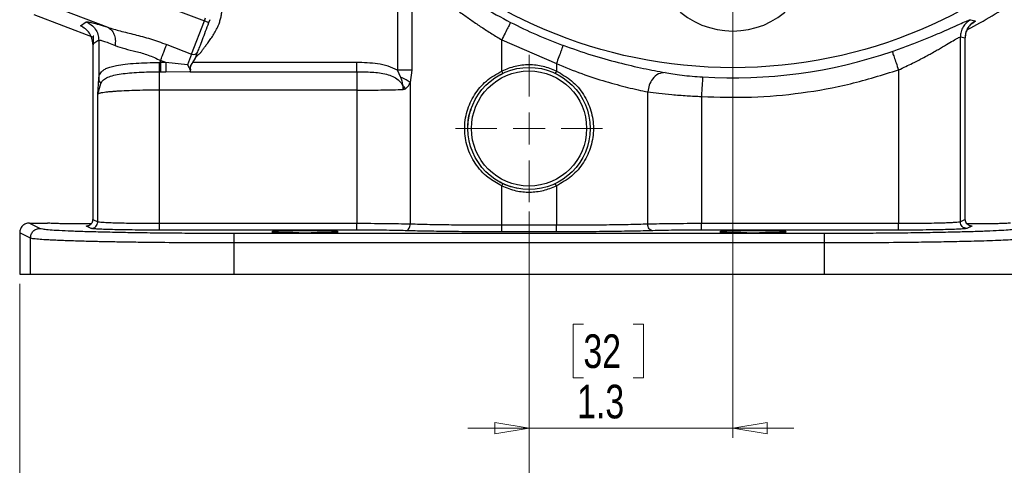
# Model space of a CAD drawing. Header units: inches. Extents: x 0.6 to 16.3, y 0.2 to 11.5.
# Tile 8 of 12: x 10.2 to 14.2, y 4.2 to 6. Entities that reach past the tile are written whole.
import ezdxf

# ---------------------------------------------------------------- set-up
doc = ezdxf.new("R2010")
doc.units = ezdxf.units.IN
doc.header["$MEASUREMENT"] = 0
doc.styles.add('SLDTEXTSTYLE0', font='TXT', dxfattribs={"width": 0.75})
doc.dimstyles.new('SLDDIMSTYLE0', dxfattribs={"dimtxt": 0.137795, "dimasz": 0.14, "dimexe": 0, "dimexo": 0.0625, "dimgap": 0.034449, "dimtad": 0, "dimdec": 1, "dimlfac": 1.5, "dimrnd": 1e-09, "dimzin": 12, "dimdsep": 46, "dimtxsty": 'SLDTEXTSTYLE0', "dimblk1": 'CLOSED', "dimblk2": 'CLOSED', "dimsah": 1, "dimcen": 0.09, "dimadec": 0, "dimazin": 3, "dimtfac": 1, "dimtdec": 1, "dimtofl": 0, "dimtmove": 0, "dimatfit": 3, "dimldrblk": 'CLOSED', "dimfxl": 0, "dimfrac": 2, "dimtolj": 1, "dimtzin": 12, "dimarcsym": 0})
doc.dimstyles.new('SLDDIMSTYLE1', dxfattribs={"dimtxt": 0.137795, "dimasz": 0.14, "dimexe": 0, "dimexo": 0.0625, "dimgap": 0.034449, "dimtad": 0, "dimtih": 1, "dimtoh": 1, "dimdec": 1, "dimlfac": 1.5, "dimrnd": 1e-09, "dimzin": 12, "dimdsep": 46, "dimtxsty": 'SLDTEXTSTYLE0', "dimblk1": 'CLOSED', "dimblk2": 'CLOSED', "dimsah": 1, "dimcen": 0.09, "dimadec": 0, "dimazin": 3, "dimtfac": 1, "dimtdec": 1, "dimtofl": 0, "dimtmove": 0, "dimatfit": 3, "dimldrblk": 'CLOSED', "dimfxl": 0, "dimfrac": 2, "dimtolj": 1, "dimtzin": 12, "dimarcsym": 0})
doc.dimstyles.new('SLDDIMSTYLE2', dxfattribs={"dimtxt": 0.137795, "dimasz": 0.14, "dimexe": 0, "dimexo": 0.0625, "dimgap": 0.034449, "dimtad": 1, "dimdec": 1, "dimlfac": 1.5, "dimrnd": 1e-09, "dimzin": 12, "dimdsep": 46, "dimtxsty": 'SLDTEXTSTYLE0', "dimblk1": 'CLOSED', "dimblk2": 'CLOSED', "dimsah": 1, "dimcen": 0.09, "dimadec": 0, "dimazin": 3, "dimtfac": 1, "dimtmove": 0, "dimatfit": 0, "dimldrblk": 'CLOSED', "dimfxl": 0, "dimfrac": 2, "dimtolj": 1, "dimtzin": 12, "dimarcsym": 0})
doc.dimstyles.new('SLDDIMSTYLE3', dxfattribs={"dimtxt": 0.137795, "dimasz": 0.14, "dimexe": 0, "dimexo": 0.0625, "dimgap": 0.034449, "dimtad": 0, "dimtih": 1, "dimtoh": 1, "dimdec": 1, "dimlfac": 1.5, "dimrnd": 1e-09, "dimzin": 12, "dimdsep": 46, "dimtxsty": 'SLDTEXTSTYLE0', "dimblk1": 'CLOSED', "dimblk2": 'CLOSED', "dimsah": 1, "dimcen": 0.09, "dimadec": 0, "dimazin": 3, "dimtfac": 1, "dimtofl": 0, "dimtmove": 0, "dimatfit": 3, "dimldrblk": 'CLOSED', "dimfxl": 0, "dimfrac": 2, "dimtolj": 1, "dimtzin": 12, "dimarcsym": 0})
doc.dimstyles.new('SLDDIMSTYLE4', dxfattribs={"dimtxt": 0.137795, "dimasz": 0.14, "dimexe": 0, "dimexo": 0.0625, "dimgap": 0.034449, "dimtad": 0, "dimdec": 1, "dimlfac": 1.5, "dimrnd": 1e-09, "dimzin": 12, "dimdsep": 46, "dimtxsty": 'SLDTEXTSTYLE0', "dimblk1": 'CLOSED', "dimblk2": 'CLOSED', "dimsah": 1, "dimcen": 0.09, "dimadec": 0, "dimazin": 3, "dimtfac": 1, "dimtofl": 0, "dimtmove": 0, "dimatfit": 3, "dimldrblk": 'CLOSED', "dimfxl": 0, "dimfrac": 2, "dimtolj": 1, "dimtzin": 12, "dimarcsym": 0})

# ---------------------------------------------------------------- blocks, each defined once
blk = doc.blocks.new('_Closed')
at = {"color": 0, "linetype": 'ByBlock', "lineweight": -2}
for p, q in [((-1, 0.166667), (0, 0)), ((-1, 0.166667), (-1, -0.166667)), ((0, 0), (-1, -0.166667)), ((0, 0), (-1, 0))]:
    blk.add_line(p, q, dxfattribs=at)
blk = doc.blocks.new('_D')
at = {"color": 7, "linetype": 'Continuous', "lineweight": 0}
for p, q in [((15.1908, 6.8228), (15.1908, 3.3316)), ((12.3041, 5.2413), (12.3041, 3.3316)), ((13.3843, 3.5695), (13.3423, 3.5695)), ((13.3423, 3.5695), (13.3423, 3.3507)), ((13.6898, 3.5695), (13.7317, 3.5695)), ((13.7317, 3.5695), (13.7317, 3.3507)), ((12.3041, 3.371), (13.2215, 3.371)), ((13.3423, 3.3507), (13.3843, 3.3507)), ((13.7317, 3.3507), (13.6898, 3.3507)), ((15.1908, 3.371), (13.8526, 3.371))]:
    blk.add_line(p, q, dxfattribs=at)
at = {"color": 7, "linetype": 'Continuous', "lineweight": 18, "xscale": 0.14, "yscale": 0.14, "rotation": 180.0000000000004}
blk.add_blockref('_Closed', (12.3041, 3.371), dxfattribs=at)
at = {"color": 7, "linetype": 'Continuous', "lineweight": 18, "xscale": 0.14, "yscale": 0.14}
blk.add_blockref('_Closed', (15.1908, 3.371), dxfattribs=at)
at = {"color": 7, "linetype": 'Continuous', "lineweight": 18, "char_height": 0.1378, "attachment_point": 1, "style": 'SLDTEXTSTYLE0'}
for s, insert in [('110', (13.3843, 3.5283)), ('4.3', (13.4098, 3.3222))]:
    blk.add_mtext(s, dxfattribs=dict(at, insert=insert))
blk = doc.blocks.new('_D_1')
at = {"color": 7, "linetype": 'Continuous', "lineweight": 0}
for p, q in [((13.9416, 9.8549), (15.9177, 9.8549)), ((15.8784, 9.8549), (15.8784, 8.7966)), ((15.7257, 8.7686), (15.6837, 8.7686)), ((15.6837, 8.7686), (15.6837, 8.5498)), ((16.0311, 8.7686), (16.0731, 8.7686)), ((16.0731, 8.7686), (16.0731, 8.5498)), ((15.6837, 8.5498), (15.7257, 8.5498)), ((16.0731, 8.5498), (16.0311, 8.5498)), ((15.8784, 4.9851), (15.8784, 8.3437)), ((14.383, 4.9851), (15.9177, 4.9851))]:
    blk.add_line(p, q, dxfattribs=at)
at = {"color": 7, "linetype": 'Continuous', "lineweight": 18, "xscale": 0.14, "yscale": 0.14}
for p, rotation in [((15.8784, 9.8549), 90.0000000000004), ((15.8784, 4.9851), 270.0000000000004)]:
    blk.add_blockref('_Closed', p, dxfattribs=dict(at, rotation=rotation))
at = {"color": 7, "linetype": 'Continuous', "lineweight": 18, "char_height": 0.1378, "attachment_point": 1, "style": 'SLDTEXTSTYLE0'}
for s, insert in [('186', (15.7257, 8.7275)), ('7.3', (15.7511, 8.5213))]:
    blk.add_mtext(s, dxfattribs=dict(at, insert=insert))
blk = doc.blocks.new('_D_2')
at = {"color": 7, "linetype": 'Continuous', "lineweight": 0}
for p, q in [((13.1375, 7.2203), (13.1375, 4.3158)), ((12.3041, 5.2413), (12.3041, 4.3158)), ((12.5265, 4.7801), (12.4845, 4.7801)), ((12.4845, 4.7801), (12.4845, 4.5614)), ((12.7302, 4.7801), (12.7721, 4.7801)), ((12.7721, 4.7801), (12.7721, 4.5614)), ((12.4845, 4.5614), (12.5265, 4.5614)), ((12.7721, 4.5614), (12.7302, 4.5614)), ((12.3041, 4.3552), (12.0541, 4.3552)), ((13.1375, 4.3552), (12.3041, 4.3552)), ((13.1375, 4.3552), (13.3875, 4.3552))]:
    blk.add_line(p, q, dxfattribs=at)
at = {"color": 7, "linetype": 'Continuous', "lineweight": 18, "xscale": 0.14, "yscale": 0.14}
blk.add_blockref('_Closed', (12.3041, 4.3552, -0.2449), dxfattribs=at)
at = {"color": 7, "linetype": 'Continuous', "lineweight": 18, "xscale": 0.14, "yscale": 0.14, "rotation": 180.0000000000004}
blk.add_blockref('_Closed', (13.1375, 4.3552, -0.2449), dxfattribs=at)
at = {"color": 7, "linetype": 'Continuous', "lineweight": 18, "char_height": 0.1378, "attachment_point": 1, "style": 'SLDTEXTSTYLE0'}
for s, insert in [('32', (12.5265, 4.739)), ('1.3', (12.5011, 4.5328))]:
    blk.add_mtext(s, dxfattribs=dict(at, insert=insert))
blk = doc.blocks.new('_D_3')
at = {"color": 7, "linetype": 'Continuous', "lineweight": 0}
for p, q in [((13.7187, 7.8015), (15.6013, 7.8015)), ((15.5619, 7.8015), (15.5619, 7.1767)), ((15.4092, 7.1487), (15.3672, 7.1487)), ((15.3672, 7.1487), (15.3672, 6.93)), ((15.7146, 7.1487), (15.7566, 7.1487)), ((15.7566, 7.1487), (15.7566, 6.93)), ((15.3672, 6.93), (15.4092, 6.93)), ((15.7566, 6.93), (15.7146, 6.93)), ((15.5619, 4.9851), (15.5619, 6.7238)), ((14.383, 4.9851), (15.6013, 4.9851))]:
    blk.add_line(p, q, dxfattribs=at)
at = {"color": 7, "linetype": 'Continuous', "lineweight": 18, "xscale": 0.14, "yscale": 0.14}
for p, rotation in [((15.5619, 7.8015, -0.2449), 90.0000000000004), ((15.5619, 4.9851, -0.2449), 270.0000000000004)]:
    blk.add_blockref('_Closed', p, dxfattribs=dict(at, rotation=rotation))
at = {"color": 7, "linetype": 'Continuous', "lineweight": 18, "char_height": 0.1378, "attachment_point": 1, "style": 'SLDTEXTSTYLE0'}
for s, insert in [('107', (15.4092, 7.1076)), ('4.2', (15.4346, 6.9015))]:
    blk.add_mtext(s, dxfattribs=dict(at, insert=insert))
blk = doc.blocks.new('_D_4')
at = {"color": 7, "linetype": 'Continuous', "lineweight": 0}
for p, q in [((12.3041, 5.2413), (12.3041, 3.3316)), ((10.2208, 4.9458), (10.2208, 3.3316)), ((11.5056, 3.5695), (11.4636, 3.5695)), ((11.4636, 3.5695), (11.4636, 3.3507)), ((11.7092, 3.5695), (11.7512, 3.5695)), ((11.7512, 3.5695), (11.7512, 3.3507)), ((10.2208, 3.371), (11.3427, 3.371)), ((11.4636, 3.3507), (11.5056, 3.3507)), ((11.7512, 3.3507), (11.7092, 3.3507)), ((12.3041, 3.371), (11.872, 3.371))]:
    blk.add_line(p, q, dxfattribs=at)
at = {"color": 7, "linetype": 'Continuous', "lineweight": 18, "xscale": 0.14, "yscale": 0.14, "rotation": 180.0000000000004}
blk.add_blockref('_Closed', (10.2208, 3.371, -0.2449), dxfattribs=at)
at = {"color": 7, "linetype": 'Continuous', "lineweight": 18, "xscale": 0.14, "yscale": 0.14}
blk.add_blockref('_Closed', (12.3041, 3.371, -0.2449), dxfattribs=at)
at = {"color": 7, "linetype": 'Continuous', "lineweight": 18, "char_height": 0.1378, "attachment_point": 1, "style": 'SLDTEXTSTYLE0'}
for s, insert in [('79', (11.5056, 3.5283)), ('3.1', (11.4801, 3.3222))]:
    blk.add_mtext(s, dxfattribs=dict(at, insert=insert))
blk = doc.blocks.new('_D_5')
at = {"color": 7, "linetype": 'Continuous', "lineweight": 0}
for p, q in [((12.3041, 5.2413), (12.3041, 3.8434)), ((14.3875, 4.9458), (14.3875, 3.8434)), ((13.9029, 4.0812), (13.861, 4.0812)), ((13.861, 4.0812), (13.861, 3.8625)), ((14.1066, 4.0812), (14.1486, 4.0812)), ((14.1486, 4.0812), (14.1486, 3.8625)), ((12.3041, 3.8828), (13.7401, 3.8828)), ((14.3875, 3.8828), (14.2694, 3.8828)), ((13.861, 3.8625), (13.9029, 3.8625)), ((14.1486, 3.8625), (14.1066, 3.8625))]:
    blk.add_line(p, q, dxfattribs=at)
at = {"color": 7, "linetype": 'Continuous', "lineweight": 18, "xscale": 0.14, "yscale": 0.14, "rotation": 180.0000000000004}
blk.add_blockref('_Closed', (12.3041, 3.8828, -0.2449), dxfattribs=at)
at = {"color": 7, "linetype": 'Continuous', "lineweight": 18, "xscale": 0.14, "yscale": 0.14}
blk.add_blockref('_Closed', (14.3875, 3.8828, -0.2449), dxfattribs=at)
at = {"color": 7, "linetype": 'Continuous', "lineweight": 18, "char_height": 0.1378, "attachment_point": 1, "style": 'SLDTEXTSTYLE0'}
for s, insert in [('79', (13.9029, 4.0401)), ('3.1', (13.8775, 3.8339))]:
    blk.add_mtext(s, dxfattribs=dict(at, insert=insert))
blk = doc.blocks.new('SW_CENTERMARKSYMBOL_0')
at = {"color": 0, "linetype": 'Continuous', "lineweight": 18}
for p, q in [((0, 0.1312), (0, 0.3011)), ((0, 0), (0, 0.0656)), ((-0.1312, 0), (-0.3011, 0)), ((0, 0), (-0.0656, 0)), ((0, 0), (0, -0.0656)), ((0, 0), (0.0656, 0)), ((0.1312, 0), (0.3011, 0)), ((0, -0.1312), (0, -0.3011))]:
    blk.add_line(p, q, dxfattribs=at)

msp = doc.modelspace()

# ---------------------------------------------------------------- linework, layer by layer
at = {"color": 7, "linetype": 'Continuous', "lineweight": 25}
for p, q in [((10.3602, 6.2589), (10.9763, 6.0224)), ((11.7661, 6.2245), (11.7661, 5.8199)), ((11.8249, 6.2245), (11.8249, 5.8199)), ((10.3005, 6.1035), (10.5809, 5.9959)), ((10.2792, 6.048), (10.5212, 5.955)), ((10.4689, 6.0015), (10.4929, 6.018)), ((10.9241, 5.8864), (10.9763, 6.0224)), ((10.9763, 6.0224), (10.9811, 6.0349)), ((10.9763, 6.0224), (10.995, 6.0152)), ((10.995, 6.0152), (10.9998, 6.0277)), ((14.1098, 6.0267), (14.1291, 6.0223)), ((10.5198, 5.9272), (10.5198, 5.9271)), ((10.5198, 5.9271), (10.5198, 5.2091)), ((10.5441, 5.9434), (10.5201, 5.9269)), ((10.5201, 5.9269), (10.5201, 5.2092)), ((10.5441, 5.9434), (10.5441, 5.7856)), ((10.8222, 5.9256), (10.9241, 5.8864)), ((12.1924, 5.9449), (12.4159, 5.8472)), ((12.1924, 5.8169), (12.1924, 5.9449)), ((14.0683, 5.1993), (14.0683, 5.9566)), ((14.0683, 5.9566), (14.0881, 5.9525)), ((14.0881, 5.2092), (14.0881, 5.9525)), ((14.0885, 5.2091), (14.0885, 5.9526)), ((14.0885, 5.9526), (14.0885, 5.9526)), ((10.9241, 5.8864), (10.9074, 5.8428)), ((10.7971, 5.8519), (10.7921, 5.8519)), ((10.8191, 5.8519), (10.7971, 5.8603)), ((10.7971, 5.8519), (10.7971, 5.8603)), ((10.8191, 5.8519), (10.7971, 5.8519)), ((10.9074, 5.8428), (10.8191, 5.8519)), ((10.9289, 5.8522), (10.9393, 5.8701)), ((10.9294, 5.8519), (10.9399, 5.8698)), ((11.5991, 5.8519), (10.9294, 5.8519)), ((10.9393, 5.8701), (10.9396, 5.8709)), ((10.9399, 5.8698), (10.9402, 5.8706)), ((12.4159, 5.8472), (12.4159, 5.8169)), ((10.7929, 5.8142), (10.7971, 5.8142)), ((10.7971, 5.8142), (10.8191, 5.8142)), ((10.8191, 5.8142), (10.9183, 5.8155)), ((10.9183, 5.8142), (10.9194, 5.8171)), ((10.9183, 5.8155), (10.9184, 5.8157)), ((10.9183, 5.8155), (10.9183, 5.8142)), ((10.9183, 5.8142), (11.5991, 5.8142)), ((10.9184, 5.8157), (10.9187, 5.8164)), ((10.9187, 5.8164), (10.9188, 5.8167)), ((11.7795, 5.7909), (11.7661, 5.8199)), ((11.8249, 5.8199), (11.8184, 5.7705)), ((12.1871, 5.8015), (12.1967, 5.8079)), ((12.1967, 5.8079), (12.1924, 5.8169)), ((12.4159, 5.8169), (12.4116, 5.8079)), ((13.8153, 5.8217), (13.8153, 5.1923)), ((10.5399, 5.7222), (10.5441, 5.7856)), ((10.5399, 5.7222), (10.5524, 5.7666)), ((11.8184, 5.7705), (11.8184, 5.19)), ((10.5399, 5.1993), (10.5399, 5.7222)), ((11.5991, 5.7388), (10.7929, 5.7388)), ((10.7929, 5.1923), (10.7929, 5.7388)), ((11.5991, 5.7388), (11.5991, 5.1923)), ((12.7898, 5.19), (12.7898, 5.7313)), ((13.0092, 5.7128), (13.0092, 5.1923)), ((12.1967, 5.3557), (12.1863, 5.3623)), ((12.1924, 5.3467), (12.1967, 5.3557)), ((12.1924, 5.1853), (12.1924, 5.3467)), ((12.4159, 5.3467), (12.4116, 5.3557)), ((12.4159, 5.3467), (12.4159, 5.1853)), ((10.5201, 5.2092), (10.5399, 5.1993)), ((14.0881, 5.2092), (14.0683, 5.1993)), ((14.0885, 5.2091), (14.0885, 5.2091)), ((10.2647, 5.1329), (10.2208, 5.1548)), ((10.2208, 5.1548), (10.2208, 4.9851)), ((10.2608, 5.1948), (10.3046, 5.1729)), ((10.2608, 5.1948), (10.3351, 5.1948)), ((10.5133, 5.1726), (10.4935, 5.1825)), ((11.5991, 5.1923), (10.7929, 5.1923)), ((11.5991, 5.1657), (10.7929, 5.1657)), ((12.4159, 5.1853), (12.1924, 5.1853)), ((12.4159, 5.1587), (12.1924, 5.1587)), ((13.8153, 5.1923), (13.0092, 5.1923)), ((13.8153, 5.1657), (13.0092, 5.1657)), ((14.1148, 5.1825), (14.0949, 5.1726)), ((10.2647, 4.9851), (10.2647, 5.1329)), ((11.0968, 5.1532), (13.5114, 5.1532)), ((13.5114, 5.1132), (11.0968, 5.1132)), ((11.0968, 5.1132), (11.0968, 4.9851)), ((13.5114, 5.1132), (13.5114, 4.9851)), ((10.2208, 4.9851), (10.2647, 4.9851)), ((10.2647, 4.9851), (11.0968, 4.9851)), ((11.0968, 4.9851), (13.5114, 4.9851)), ((13.5114, 4.9851), (14.3436, 4.9851))]:
    msp.add_line(p, q, dxfattribs=at)
at = {"color": 7, "linetype": 'Continuous', "lineweight": 25, "flags": 128}
msp.add_lwpolyline([(12.2564, 5.3361), (12.2185, 5.3466), (12.1858, 5.3612)], dxfattribs=at)
at = {"color": 7, "linetype": 'Continuous', "lineweight": 25}
for centre, radius in [((13.1375, 7.8015), 1.9709), ((12.3041, 5.5818), 0.2501), ((12.3041, 5.5818), 0.2355)]:
    msp.add_circle(centre, radius, dxfattribs=at)
for centre, radius, start, end in [((13.1375, 7.8015), 2.0533, 297.884, 304.3161), ((13.1375, 6.3166), 0.3358, 225, 315), ((13.1375, 7.8015), 2.0034, 243.0222, 249.7354), ((10.932, 5.9036), 0.0189, 245.4037, 334.8829), ((13.1375, 7.8015), 2.0127, 266.4856, 288.9009)]:
    msp.add_arc(centre, radius, start, end, dxfattribs=at)
for points, knots in [([(11.8186, 6.2849), (11.8463, 6.2627), (11.9017, 6.2184), (12.0017, 6.1478), (12.1107, 6.0788), (12.1894, 6.037), (12.2286, 6.0162)], [0, 0, 0, 0, 0.2516436, 0.5022007, 0.7513992, 1, 1, 1, 1]), ([(11.8249, 6.2245), (11.832, 6.2178), (11.8471, 6.2036), (11.8728, 6.1801), (11.8999, 6.1562), (11.9303, 6.1302), (11.9599, 6.106), (11.9947, 6.0785), (12.0303, 6.0517), (12.0702, 6.0232), (12.1101, 5.9961), (12.1508, 5.9699), (12.1788, 5.9531), (12.1924, 5.9449)], [0, 0, 0, 0, 0.073711, 0.157002, 0.249888, 0.325188, 0.426739, 0.500834, 0.610301, 0.707256, 0.803653, 0.904631, 1, 1, 1, 1]), ([(10.9402, 5.8706), (10.942, 5.8736), (10.9446, 5.8781), (10.949, 5.8819), (10.9539, 5.8859), (10.9609, 5.891), (10.9663, 5.8996), (10.9711, 5.9062), (10.9752, 5.9118), (10.981, 5.9197), (10.9863, 5.9268), (10.9903, 5.9321), (10.9953, 5.9388), (11.0036, 5.9503), (11.0154, 5.968), (11.0261, 5.9871), (11.0344, 6.0054), (11.0402, 6.0227), (11.0444, 6.0392), (11.0476, 6.0559), (11.0499, 6.0728), (11.0511, 6.0842), (11.0518, 6.0918), (11.0527, 6.1007), (11.054, 6.1142), (11.0553, 6.1295), (11.0573, 6.1411), (11.056, 6.1496), (11.0547, 6.1561), (11.0539, 6.163), (11.055, 6.1683), (11.0558, 6.1718)], [0, 0, 0, 0, 0.031116, 0.04625, 0.051755, 0.087847, 0.122649, 0.141159, 0.161828, 0.184657, 0.229189, 0.241286, 0.244793, 0.303819, 0.368142, 0.436227, 0.499645, 0.548385, 0.600278, 0.651632, 0.701479, 0.752721, 0.754662, 0.770434, 0.832446, 0.876673, 0.907884, 0.937762, 0.952586, 0.967761, 1, 1, 1, 1]), ([(10.4929, 6.018), (10.4948, 6.0183), (10.4987, 6.0189), (10.5173, 6.0149), (10.5441, 6.0075), (10.5687, 5.9998), (10.5809, 5.9959)], [0, 0, 0, 0, 0.246357, 0.496982, 0.74919, 1, 1, 1, 1]), ([(10.9491, 5.8956), (10.9516, 5.9022), (10.9567, 5.9156), (10.9681, 5.9451), (10.9811, 5.979), (10.9904, 6.0033), (10.995, 6.0152)], [0, 0, 0, 0, 0.245536, 0.5, 0.754464, 1, 1, 1, 1]), ([(13.7894, 5.8974), (13.8093, 5.9043), (13.8491, 5.9183), (13.9064, 5.9404), (13.9598, 5.9624), (14.0077, 5.9831), (14.0486, 6.0015), (14.0805, 6.0159), (14.1028, 6.0255), (14.1075, 6.0263), (14.1098, 6.0267)], [0, 0, 0, 0, 0.122465, 0.245388, 0.368972, 0.49356, 0.619049, 0.745165, 0.872321, 1, 1, 1, 1]), ([(14.1098, 6.0267), (14.1038, 6.0228), (14.0919, 6.015), (14.0788, 5.9978), (14.07, 5.978), (14.0689, 5.9637), (14.0683, 5.9566)], [0, 0, 0, 0, 0.250002, 0.5, 0.749998, 1, 1, 1, 1]), ([(14.1291, 6.0223), (14.1232, 6.0184), (14.1114, 6.0105), (14.0984, 5.9934), (14.0898, 5.9737), (14.0887, 5.9595), (14.0881, 5.9525)], [0, 0, 0, 0, 0.250005, 0.500008, 0.750002, 1, 1, 1, 1]), ([(10.5235, 5.9602), (10.5229, 5.9601), (10.5207, 5.9594), (10.5206, 5.9532), (10.5217, 5.9414), (10.5212, 5.9294), (10.521, 5.9236)], [0, 0, 0, 0, 0.111275, 0.432822, 0.724915, 1, 1, 1, 1]), ([(10.5809, 5.9959), (10.5976, 5.9908), (10.632, 5.9805), (10.6919, 5.9665), (10.7564, 5.9492), (10.8, 5.9335), (10.8222, 5.9256)], [0, 0, 0, 0, 0.231639, 0.476918, 0.734744, 1, 1, 1, 1]), ([(10.5809, 5.9959), (10.5862, 5.9927), (10.5968, 5.9863), (10.6073, 5.9683), (10.613, 5.9461), (10.6117, 5.9295), (10.6111, 5.9213)], [0, 0, 0, 0, 0.250006, 0.499998, 0.750005, 1, 1, 1, 1]), ([(14.0885, 5.952), (14.089, 5.9589), (14.0897, 5.9694), (14.0943, 5.9824), (14.0984, 5.9908), (14.1016, 5.9959), (14.1028, 5.9976), (14.103, 5.9978)], [0, 0, 0, 0, 0.325485, 0.49782, 0.70033, 0.947674, 1, 1, 1, 1]), ([(14.0885, 5.952), (14.089, 5.9589), (14.0897, 5.9693), (14.094, 5.9816), (14.0961, 5.9859), (14.0971, 5.9879)], [0, 0, 0, 0, 0.498882, 0.763104, 1, 1, 1, 1]), ([(10.5441, 5.9434), (10.5456, 5.9437), (10.5486, 5.9443), (10.5627, 5.9403), (10.583, 5.933), (10.6016, 5.9252), (10.6111, 5.9213)], [0, 0, 0, 0, 0.2463996, 0.4948313, 0.7420557, 1, 1, 1, 1]), ([(10.6111, 5.9213), (10.6237, 5.9169), (10.649, 5.9081), (10.696, 5.8977), (10.7468, 5.8834), (10.7802, 5.8681), (10.7971, 5.8603)], [0, 0, 0, 0, 0.247971, 0.49533, 0.745303, 1, 1, 1, 1]), ([(12.4436, 5.9222), (12.4817, 5.9088), (12.5581, 5.8819), (12.6703, 5.8508), (12.7753, 5.8264), (12.8321, 5.8158), (12.8606, 5.8105)], [0, 0, 0, 0, 0.2476777, 0.4962478, 0.7468768, 1, 1, 1, 1]), ([(13.8153, 5.8217), (13.8255, 5.8264), (13.8449, 5.8352), (13.8757, 5.8503), (13.9044, 5.8649), (13.9296, 5.8784), (13.9505, 5.8898), (13.9691, 5.9003), (13.9933, 5.9143), (14.0198, 5.93), (14.0412, 5.9428), (14.054, 5.9501), (14.0639, 5.9555), (14.0666, 5.9562), (14.0683, 5.9566)], [0, 0, 0, 0, 0.081484, 0.155722, 0.252884, 0.32469, 0.379673, 0.4466, 0.50619, 0.631604, 0.755371, 0.818895, 0.880705, 1, 1, 1, 1]), ([(10.5441, 5.7856), (10.5446, 5.7893), (10.5456, 5.797), (10.5495, 5.8062), (10.5554, 5.8144), (10.5642, 5.8218), (10.5768, 5.8288), (10.5944, 5.835), (10.619, 5.8407), (10.6528, 5.8456), (10.6954, 5.8491), (10.7428, 5.8513), (10.7754, 5.8517), (10.7921, 5.8519)], [0, 0, 0, 0, 0.05804, 0.121656, 0.181764, 0.245538, 0.323978, 0.407603, 0.496572, 0.617574, 0.748497, 0.871284, 1, 1, 1, 1]), ([(10.7929, 5.8142), (10.7928, 5.8161), (10.7926, 5.8201), (10.7924, 5.8301), (10.7922, 5.841), (10.7922, 5.8483), (10.7921, 5.8519)], [0, 0, 0, 0, 0.27977, 0.559537, 0.779763, 1, 1, 1, 1]), ([(10.9074, 5.8428), (10.9089, 5.84), (10.9119, 5.8344), (10.9159, 5.8269), (10.919, 5.8204), (10.9188, 5.8177), (10.9187, 5.8164)], [0, 0, 0, 0, 0.25192, 0.503164, 0.752496, 1, 1, 1, 1]), ([(10.9188, 5.8167), (10.9192, 5.8189), (10.9199, 5.8232), (10.919, 5.831), (10.9202, 5.8379), (10.9231, 5.8446), (10.9266, 5.8492), (10.9289, 5.8522)], [0, 0, 0, 0, 0.246389, 0.495863, 0.620486, 0.746693, 1, 1, 1, 1]), ([(10.9194, 5.8171), (10.9198, 5.8192), (10.9205, 5.8234), (10.9195, 5.8311), (10.9205, 5.8379), (10.9235, 5.8445), (10.927, 5.8489), (10.9294, 5.8519)], [0, 0, 0, 0, 0.249182, 0.498671, 0.62375, 0.748944, 1, 1, 1, 1]), ([(10.9289, 5.8522), (10.9289, 5.8522), (10.929, 5.8522), (10.9291, 5.8521), (10.9292, 5.852), (10.9293, 5.8519), (10.9294, 5.8519)], [0, 0, 0, 0, 0.24564, 0.499998, 0.754425, 1, 1, 1, 1]), ([(10.9399, 5.8698), (10.9398, 5.8698), (10.9396, 5.8699), (10.9394, 5.87), (10.9393, 5.87), (10.9393, 5.8701), (10.9393, 5.8701)], [0, 0, 0, 0, 0.270472, 0.562412, 0.789476, 1, 1, 1, 1]), ([(10.9396, 5.8709), (10.9396, 5.8709), (10.9396, 5.8709), (10.9397, 5.8708), (10.9398, 5.8708), (10.9399, 5.8708), (10.94, 5.8707), (10.9401, 5.8707), (10.9402, 5.8706)], [0, 0, 0, 0, 0.2395082, 0.3683992, 0.5000047, 0.6316108, 0.7605025, 1, 1, 1, 1]), ([(11.7661, 5.8199), (11.7534, 5.8262), (11.7276, 5.839), (11.6708, 5.85), (11.6277, 5.8511), (11.5991, 5.8519)], [0, 0, 0, 0, 0.246952, 0.500568, 1, 1, 1, 1]), ([(12.4159, 5.8169), (12.3979, 5.8241), (12.3621, 5.8384), (12.3041, 5.844), (12.2462, 5.8384), (12.2103, 5.8241), (12.1924, 5.8169)], [0, 0, 0, 0, 0.250261, 0.5, 0.749739, 1, 1, 1, 1]), ([(12.4159, 5.8472), (12.4505, 5.8331), (12.5186, 5.8054), (12.6181, 5.7733), (12.7119, 5.7481), (12.7634, 5.737), (12.7898, 5.7313)], [0, 0, 0, 0, 0.255069, 0.501531, 0.743673, 1, 1, 1, 1]), ([(10.5524, 5.7666), (10.5556, 5.7717), (10.5621, 5.782), (10.5802, 5.7921), (10.6044, 5.7999), (10.6346, 5.8056), (10.6698, 5.8095), (10.7087, 5.8121), (10.7501, 5.8137), (10.7786, 5.814), (10.7929, 5.8142)], [0, 0, 0, 0, 0.122415, 0.247577, 0.37369, 0.499666, 0.625316, 0.750635, 0.875305, 1, 1, 1, 1]), ([(10.9188, 5.8167), (10.9188, 5.8168), (10.9189, 5.8169), (10.919, 5.817), (10.9192, 5.8171), (10.9194, 5.8171), (10.9194, 5.8171)], [0, 0, 0, 0, 0.244504, 0.499952, 0.75497, 1, 1, 1, 1]), ([(11.5991, 5.8142), (11.6202, 5.8139), (11.6612, 5.8134), (11.7111, 5.8076), (11.7469, 5.7959), (11.7693, 5.783), (11.783, 5.7673), (11.7889, 5.7528), (11.7895, 5.7452), (11.7897, 5.7414)], [0, 0, 0, 0, 0.283842, 0.551774, 0.675697, 0.791595, 0.898594, 0.949597, 1, 1, 1, 1]), ([(12.1924, 5.3467), (12.1732, 5.3573), (12.131, 5.3808), (12.0819, 5.4361), (12.0489, 5.5047), (12.0372, 5.579), (12.0473, 5.6536), (12.0783, 5.7215), (12.1268, 5.7796), (12.1705, 5.8044), (12.1924, 5.8169)], [0, 0, 0, 0, 0.110557, 0.244359, 0.370145, 0.495459, 0.620747, 0.74649, 0.872816, 1, 1, 1, 1]), ([(12.4159, 5.8169), (12.4376, 5.8046), (12.4809, 5.7799), (12.5292, 5.7227), (12.5603, 5.6556), (12.571, 5.5818), (12.5604, 5.508), (12.5291, 5.441), (12.4809, 5.3836), (12.4376, 5.359), (12.4159, 5.3467)], [0, 0, 0, 0, 0.126036, 0.251233, 0.375842, 0.500004, 0.624154, 0.748767, 0.873962, 1, 1, 1, 1]), ([(12.8606, 5.8105), (12.8513, 5.8098), (12.8326, 5.8085), (12.8094, 5.7873), (12.7944, 5.7602), (12.7913, 5.7409), (12.7898, 5.7313)], [0, 0, 0, 0, 0.27958, 0.559159, 0.779579, 1, 1, 1, 1]), ([(12.8606, 5.8105), (12.8708, 5.8087), (12.8912, 5.8053), (12.9292, 5.8001), (12.9705, 5.7957), (12.9996, 5.7936), (13.0141, 5.7926)], [0, 0, 0, 0, 0.252149, 0.502913, 0.752179, 1, 1, 1, 1]), ([(11.8184, 5.7705), (11.813, 5.7741), (11.802, 5.7815), (11.787, 5.7878), (11.7795, 5.7909)], [0, 0, 0, 0, 0.499995, 1, 1, 1, 1]), ([(11.7897, 5.7414), (11.7897, 5.7414), (11.7897, 5.7414), (11.7897, 5.7414), (11.7897, 5.7414), (11.7897, 5.7414), (11.7897, 5.7414), (11.7897, 5.7414), (11.7897, 5.7414), (11.7897, 5.7414), (11.7897, 5.7414), (11.7897, 5.7415), (11.7897, 5.7417), (11.7897, 5.7424), (11.7897, 5.7432), (11.7897, 5.7439), (11.7897, 5.7441), (11.7896, 5.7445), (11.7896, 5.7452), (11.7896, 5.7464), (11.7895, 5.7481), (11.7893, 5.7505), (11.789, 5.754), (11.7883, 5.759), (11.787, 5.7663), (11.7844, 5.7773), (11.7814, 5.7857), (11.7795, 5.7909)], [0, 0, 0, 0, 0.000387, 0.000578, 0.000598, 0.000604, 0.00061, 0.000616, 0.000623, 0.000645, 0.000834, 0.001712, 0.0032, 0.013797, 0.042063, 0.050351, 0.053046, 0.057814, 0.07301, 0.095051, 0.126704, 0.171959, 0.236771, 0.330288, 0.467535, 0.67471, 1, 1, 1, 1]), ([(11.7897, 5.7414), (11.7915, 5.7419), (11.7981, 5.7435), (11.8089, 5.7528), (11.8151, 5.7642), (11.8184, 5.7705)], [0, 0, 0, 0, 0.139884, 0.52827, 1, 1, 1, 1]), ([(10.7929, 5.7388), (10.7775, 5.7387), (10.7463, 5.7386), (10.7004, 5.7376), (10.6567, 5.7361), (10.6244, 5.7344), (10.6019, 5.7328), (10.5867, 5.7315), (10.5729, 5.73), (10.5589, 5.7281), (10.5453, 5.7255), (10.5419, 5.7234), (10.5399, 5.7222)], [0, 0, 0, 0, 0.120065, 0.243321, 0.369788, 0.49948, 0.559839, 0.623234, 0.689668, 0.759139, 0.864253, 1, 1, 1, 1]), ([(11.5991, 5.7388), (11.6158, 5.7388), (11.6496, 5.7389), (11.6993, 5.7394), (11.7474, 5.7402), (11.7755, 5.741), (11.7897, 5.7414)], [0, 0, 0, 0, 0.241763, 0.489012, 0.741755, 1, 1, 1, 1]), ([(11.7884, 5.7584), (11.7897, 5.7562), (11.7927, 5.7512), (11.7954, 5.7464), (11.7969, 5.7438)], [0, 0, 0, 0, 0.456451, 1, 1, 1, 1]), ([(12.7898, 5.7313), (12.8044, 5.7295), (12.8337, 5.7259), (12.8888, 5.7205), (12.9481, 5.7159), (12.9895, 5.7138), (13.0092, 5.7128)], [0, 0, 0, 0, 0.249495, 0.499617, 0.761972, 1, 1, 1, 1]), ([(12.054, 5.5806), (12.0544, 5.6044), (12.0548, 5.6323), (12.0663, 5.6569), (12.068, 5.6605)], [0, 0, 0, 0, 0.853606, 1, 1, 1, 1]), ([(12.1924, 5.3467), (12.2116, 5.3391), (12.2483, 5.3246), (12.3068, 5.3197), (12.3634, 5.3257), (12.3984, 5.3397), (12.4159, 5.3467)], [0, 0, 0, 0, 0.267136, 0.511398, 0.755624, 1, 1, 1, 1]), ([(10.5198, 5.2095), (10.5197, 5.2081), (10.5196, 5.2052), (10.5184, 5.2007), (10.5164, 5.1964), (10.5125, 5.1908), (10.5104, 5.1892), (10.5089, 5.188)], [0, 0, 0, 0, 0.113436, 0.227878, 0.354625, 0.518706, 1, 1, 1, 1]), ([(10.7929, 5.1923), (10.7775, 5.1923), (10.7463, 5.1924), (10.7004, 5.1928), (10.6567, 5.1934), (10.618, 5.1943), (10.5851, 5.1954), (10.5641, 5.1964), (10.5512, 5.1974), (10.5431, 5.1983), (10.541, 5.1989), (10.5399, 5.1993)], [0, 0, 0, 0, 0.120191, 0.243561, 0.370113, 0.499848, 0.623463, 0.75913, 0.825792, 0.906085, 1, 1, 1, 1]), ([(14.0683, 5.1993), (14.0664, 5.1988), (14.063, 5.1979), (14.0483, 5.1967), (14.0314, 5.1958), (14.0119, 5.195), (13.9859, 5.1942), (13.9516, 5.1934), (13.9079, 5.1928), (13.862, 5.1924), (13.8307, 5.1923), (13.8153, 5.1923)], [0, 0, 0, 0, 0.135628, 0.240666, 0.332542, 0.419044, 0.500173, 0.629903, 0.75645, 0.879814, 1, 1, 1, 1]), ([(14.1006, 5.1872), (14.1006, 5.1873), (14.1004, 5.1875), (14.0982, 5.1889), (14.096, 5.1908), (14.0946, 5.1923), (14.0932, 5.1941), (14.0919, 5.196), (14.0908, 5.1981), (14.0889, 5.2028), (14.0887, 5.2065), (14.0885, 5.2095)], [0, 0, 0, 0, 0.173437, 0.40557, 0.487967, 0.553664, 0.60808, 0.657168, 0.70611, 0.758063, 1, 1, 1, 1]), ([(10.2608, 5.1948), (10.2579, 5.1946), (10.2524, 5.1943), (10.2424, 5.1909), (10.2317, 5.1836), (10.2226, 5.1706), (10.2214, 5.1601), (10.2208, 5.1548)], [0, 0, 0, 0, 0.136276, 0.265344, 0.500864, 0.749267, 1, 1, 1, 1]), ([(10.3046, 5.1729), (10.3073, 5.1721), (10.3128, 5.1704), (10.3357, 5.168), (10.3703, 5.1655), (10.4178, 5.1631), (10.4779, 5.1609), (10.5492, 5.1589), (10.63, 5.1571), (10.7183, 5.1557), (10.8114, 5.1545), (10.9067, 5.1538), (11.002, 5.1533), (11.0655, 5.1532), (11.0968, 5.1532)], [0, 0, 0, 0, 0.078032, 0.158314, 0.24071, 0.326281, 0.412792, 0.500054, 0.587301, 0.6738, 0.759364, 0.841727, 0.921989, 1, 1, 1, 1]), ([(10.5131, 5.1915), (10.4991, 5.1914), (10.4685, 5.1911), (10.4274, 5.1914), (10.3959, 5.1918), (10.3741, 5.1923), (10.3566, 5.1928), (10.3397, 5.1937), (10.3369, 5.1943), (10.3351, 5.1948)], [0, 0, 0, 0, 0.168532, 0.367601, 0.47477, 0.58422, 0.693677, 0.800868, 1, 1, 1, 1]), ([(10.7929, 5.1657), (10.7763, 5.1657), (10.7422, 5.1657), (10.6916, 5.1661), (10.6428, 5.1667), (10.5989, 5.1676), (10.5625, 5.1687), (10.5358, 5.17), (10.5186, 5.1713), (10.515, 5.1722), (10.5133, 5.1726)], [0, 0, 0, 0, 0.117056, 0.240652, 0.36903, 0.499946, 0.630871, 0.759274, 0.882905, 1, 1, 1, 1]), ([(11.3875, 5.1623), (11.4045, 5.1623), (11.4308, 5.1622), (11.4624, 5.1618), (11.4841, 5.1613), (11.5017, 5.1607), (11.5181, 5.1599), (11.5264, 5.1588), (11.5181, 5.1577), (11.5017, 5.1568), (11.4841, 5.1563), (11.4624, 5.1558), (11.4308, 5.1554), (11.3875, 5.1551), (11.3441, 5.1554), (11.3125, 5.1558), (11.2908, 5.1563), (11.2732, 5.1568), (11.2568, 5.1577), (11.2485, 5.1588), (11.2568, 5.1599), (11.2732, 5.1607), (11.2908, 5.1613), (11.3125, 5.1618), (11.3441, 5.1622), (11.3704, 5.1623), (11.3875, 5.1623)], [0, 0, 0, 0, 0.059855, 0.092077, 0.124986, 0.157897, 0.190126, 0.25, 0.309874, 0.342103, 0.375014, 0.407923, 0.440145, 0.5, 0.559855, 0.592077, 0.624986, 0.657897, 0.690126, 0.75, 0.809874, 0.842103, 0.875014, 0.907923, 0.940145, 1, 1, 1, 1]), ([(11.8184, 5.19), (11.803, 5.1903), (11.7727, 5.191), (11.7171, 5.1918), (11.6587, 5.1922), (11.6187, 5.1923), (11.5991, 5.1923)], [0, 0, 0, 0, 0.2619814, 0.5159738, 0.7619793, 1, 1, 1, 1]), ([(11.7985, 5.1633), (11.7853, 5.1637), (11.7587, 5.1644), (11.7091, 5.1651), (11.6552, 5.1656), (11.6176, 5.1656), (11.5991, 5.1657)], [0, 0, 0, 0, 0.247212, 0.500026, 0.752825, 1, 1, 1, 1]), ([(11.7985, 5.1633), (11.8014, 5.1639), (11.8072, 5.165), (11.8137, 5.1721), (11.8176, 5.1808), (11.8182, 5.1869), (11.8184, 5.19)], [0, 0, 0, 0, 0.279634, 0.559249, 0.779637, 1, 1, 1, 1]), ([(12.1924, 5.1587), (12.1557, 5.1587), (12.0815, 5.1588), (11.975, 5.1598), (11.8771, 5.1613), (11.8245, 5.1626), (11.7985, 5.1633)], [0, 0, 0, 0, 0.247175, 0.499974, 0.752788, 1, 1, 1, 1]), ([(12.1924, 5.1853), (12.1574, 5.1854), (12.087, 5.1855), (11.9872, 5.1865), (11.8941, 5.1879), (11.8441, 5.1893), (11.8184, 5.19)], [0, 0, 0, 0, 0.2481, 0.499972, 0.743507, 1, 1, 1, 1]), ([(12.7898, 5.19), (12.7641, 5.1893), (12.7141, 5.1879), (12.6211, 5.1865), (12.5213, 5.1855), (12.4508, 5.1854), (12.4159, 5.1853)], [0, 0, 0, 0, 0.256504, 0.500028, 0.751904, 1, 1, 1, 1]), ([(12.8098, 5.1633), (12.7838, 5.1626), (12.7312, 5.1613), (12.6332, 5.1598), (12.5267, 5.1588), (12.4526, 5.1587), (12.4159, 5.1587)], [0, 0, 0, 0, 0.247212, 0.500026, 0.752825, 1, 1, 1, 1]), ([(13.0092, 5.1923), (12.9895, 5.1923), (12.9495, 5.1922), (12.8912, 5.1918), (12.8356, 5.191), (12.8052, 5.1903), (12.7898, 5.19)], [0, 0, 0, 0, 0.238021, 0.484026, 0.738019, 1, 1, 1, 1]), ([(12.8098, 5.1633), (12.8072, 5.1638), (12.802, 5.1647), (12.7955, 5.1709), (12.7908, 5.1796), (12.7901, 5.1865), (12.7898, 5.19)], [0, 0, 0, 0, 0.249989, 0.500002, 0.749986, 1, 1, 1, 1]), ([(13.0092, 5.1657), (12.9906, 5.1656), (12.953, 5.1656), (12.8991, 5.1651), (12.8495, 5.1644), (12.8229, 5.1637), (12.8098, 5.1633)], [0, 0, 0, 0, 0.247175, 0.499974, 0.752788, 1, 1, 1, 1]), ([(13.2208, 5.1623), (13.2379, 5.1623), (13.2641, 5.1622), (13.2957, 5.1618), (13.3174, 5.1613), (13.335, 5.1607), (13.3514, 5.1599), (13.3597, 5.1588), (13.3514, 5.1577), (13.335, 5.1568), (13.3174, 5.1563), (13.2957, 5.1558), (13.2641, 5.1554), (13.2208, 5.1551), (13.1775, 5.1554), (13.1459, 5.1558), (13.1242, 5.1563), (13.1066, 5.1568), (13.0902, 5.1577), (13.0818, 5.1588), (13.0902, 5.1599), (13.1066, 5.1607), (13.1242, 5.1613), (13.1459, 5.1618), (13.1775, 5.1622), (13.2037, 5.1623), (13.2208, 5.1623)], [0, 0, 0, 0, 0.059855, 0.092077, 0.124986, 0.157897, 0.190126, 0.25, 0.309874, 0.342103, 0.375014, 0.407923, 0.440145, 0.5, 0.559855, 0.592077, 0.624986, 0.657897, 0.690126, 0.75, 0.809874, 0.842103, 0.875014, 0.907923, 0.940145, 1, 1, 1, 1]), ([(13.5114, 5.1532), (13.5427, 5.1532), (13.6063, 5.1533), (13.7015, 5.1538), (13.7969, 5.1545), (13.8899, 5.1557), (13.9783, 5.1571), (14.0591, 5.1589), (14.1304, 5.1609), (14.1904, 5.1631), (14.238, 5.1655), (14.2725, 5.168), (14.2954, 5.1704), (14.3009, 5.1721), (14.3037, 5.1729)], [0, 0, 0, 0, 0.078006, 0.158263, 0.240636, 0.326189, 0.412689, 0.499946, 0.587198, 0.673709, 0.75929, 0.841676, 0.921963, 1, 1, 1, 1]), ([(14.0949, 5.1726), (14.0932, 5.1722), (14.0897, 5.1713), (14.0724, 5.17), (14.0457, 5.1687), (14.0093, 5.1676), (13.9654, 5.1667), (13.9166, 5.1661), (13.866, 5.1657), (13.8319, 5.1657), (13.8153, 5.1657)], [0, 0, 0, 0, 0.117095, 0.240726, 0.369129, 0.500054, 0.63097, 0.759348, 0.882944, 1, 1, 1, 1]), ([(14.2731, 5.1948), (14.2713, 5.1943), (14.2685, 5.1937), (14.2516, 5.1928), (14.2341, 5.1923), (14.2124, 5.1918), (14.1808, 5.1914), (14.1397, 5.1911), (14.1092, 5.1914), (14.0952, 5.1915)], [0, 0, 0, 0, 0.199132, 0.306323, 0.41578, 0.52523, 0.632399, 0.831468, 1, 1, 1, 1]), ([(11.0968, 5.1132), (11.0461, 5.1133), (10.9434, 5.1134), (10.8184, 5.1144), (10.722, 5.1154), (10.6517, 5.1164), (10.5848, 5.1176), (10.5323, 5.1187), (10.4921, 5.1197), (10.4624, 5.1205), (10.4338, 5.1214), (10.4064, 5.1224), (10.3805, 5.1234), (10.3565, 5.1244), (10.3298, 5.1258), (10.3017, 5.1277), (10.2752, 5.1301), (10.2683, 5.1319), (10.2647, 5.1329)], [0, 0, 0, 0, 0.120113, 0.243403, 0.306312, 0.370018, 0.434521, 0.499823, 0.533929, 0.569023, 0.605105, 0.642174, 0.680232, 0.719276, 0.759309, 0.825921, 0.906154, 1, 1, 1, 1]), ([(14.3436, 5.1329), (14.3421, 5.1324), (14.3392, 5.1314), (14.3298, 5.13), (14.318, 5.1287), (14.3042, 5.1276), (14.2892, 5.1265), (14.2672, 5.1252), (14.2352, 5.1236), (14.1896, 5.1219), (14.1397, 5.1203), (14.0781, 5.1187), (14.0024, 5.1172), (13.9107, 5.1157), (13.7985, 5.1144), (13.6649, 5.1134), (13.5621, 5.1133), (13.5114, 5.1132)], [0, 0, 0, 0, 0.048658, 0.093908, 0.135749, 0.174181, 0.209204, 0.240817, 0.310205, 0.376572, 0.439917, 0.50024, 0.587106, 0.672556, 0.756588, 0.879882, 1, 1, 1, 1])]:
    msp.add_open_spline(points, degree=3, knots=knots, dxfattribs=at)
for points in [[(10.5201, 5.9269), (10.5194, 5.9349), (10.518, 5.9509), (10.5069, 5.9727), (10.4906, 5.9908), (10.4761, 5.9979), (10.4689, 6.0015)], [(10.4929, 6.018), (10.5001, 6.0144), (10.5146, 6.0073), (10.5309, 5.9892), (10.542, 5.9674), (10.5434, 5.9514), (10.5441, 5.9434)], [(12.2286, 6.0162), (12.228, 6.0148), (12.2266, 6.0121), (12.2181, 5.9955), (12.2063, 5.9723), (12.197, 5.954), (12.1924, 5.9449)], [(10.7971, 5.8603), (10.7996, 5.8669), (10.8047, 5.8802), (10.8118, 5.8986), (10.8179, 5.9146), (10.8208, 5.9219), (10.8222, 5.9256)], [(12.4436, 5.9222), (12.4431, 5.9207), (12.442, 5.9179), (12.4356, 5.9005), (12.4265, 5.876), (12.4194, 5.8568), (12.4159, 5.8472)], [(10.9396, 5.8709), (10.9415, 5.8757), (10.9452, 5.8854), (10.9478, 5.8922), (10.9491, 5.8956)], [(13.7894, 5.8974), (13.7899, 5.8959), (13.7909, 5.8931), (13.7969, 5.8755), (13.8054, 5.8508), (13.812, 5.8314), (13.8153, 5.8217)], [(10.7971, 5.8519), (10.7971, 5.8478), (10.7971, 5.8396), (10.7971, 5.8285), (10.7971, 5.8193), (10.7971, 5.8159), (10.7971, 5.8142)], [(10.8191, 5.8519), (10.8191, 5.8478), (10.8191, 5.8396), (10.8191, 5.8285), (10.8191, 5.8193), (10.8191, 5.8159), (10.8191, 5.8142)], [(11.5991, 5.8142), (11.5991, 5.8159), (11.5991, 5.8193), (11.5991, 5.8285), (11.5991, 5.8396), (11.5991, 5.8478), (11.5991, 5.8519)], [(10.7929, 5.7388), (10.7929, 5.747), (10.7929, 5.7634), (10.7929, 5.7856), (10.7929, 5.8039), (10.7929, 5.8107), (10.7929, 5.8142)], [(11.5991, 5.8142), (11.5991, 5.8108), (11.5991, 5.8039), (11.5991, 5.7856), (11.5991, 5.7634), (11.5991, 5.747), (11.5991, 5.7388)], [(11.8249, 5.8199), (11.8209, 5.8199), (11.813, 5.8199), (11.7984, 5.8199), (11.7826, 5.8199), (11.7716, 5.8199), (11.7661, 5.8199)], [(13.0092, 5.7128), (13.0774, 5.7105), (13.2138, 5.706), (13.418, 5.7249), (13.6198, 5.7608), (13.7502, 5.8014), (13.8153, 5.8217)], [(10.5441, 5.7856), (10.5446, 5.7822), (10.5455, 5.7754), (10.5501, 5.7695), (10.5524, 5.7666)], [(13.0141, 5.7926), (13.014, 5.7911), (13.0138, 5.7881), (13.0127, 5.7695), (13.0111, 5.7435), (13.0098, 5.7231), (13.0092, 5.7128)], [(10.4935, 5.1825), (10.497, 5.1829), (10.504, 5.1837), (10.5128, 5.1899), (10.5189, 5.1987), (10.5197, 5.2057), (10.5201, 5.2092)], [(10.5133, 5.1726), (10.5168, 5.173), (10.5238, 5.1738), (10.5326, 5.18), (10.5387, 5.1888), (10.5395, 5.1958), (10.5399, 5.1993)], [(14.0949, 5.1726), (14.0915, 5.173), (14.0845, 5.1738), (14.0757, 5.18), (14.0695, 5.1888), (14.0687, 5.1958), (14.0683, 5.1993)], [(14.1148, 5.1825), (14.1113, 5.1829), (14.1043, 5.1837), (14.0955, 5.1899), (14.0893, 5.1987), (14.0885, 5.2057), (14.0881, 5.2092)], [(10.2647, 5.1329), (10.2653, 5.1382), (10.2665, 5.1486), (10.2757, 5.1618), (10.2889, 5.1711), (10.2994, 5.1723), (10.3046, 5.1729)], [(10.7929, 5.1657), (10.7929, 5.1661), (10.7929, 5.1671), (10.7929, 5.1733), (10.7929, 5.182), (10.7929, 5.1889), (10.7929, 5.1923)], [(11.5991, 5.1657), (11.5991, 5.1661), (11.5991, 5.1671), (11.5991, 5.1733), (11.5991, 5.182), (11.5991, 5.1889), (11.5991, 5.1923)], [(12.1924, 5.1587), (12.1924, 5.1592), (12.1924, 5.1601), (12.1924, 5.1663), (12.1924, 5.175), (12.1924, 5.1819), (12.1924, 5.1853)], [(12.4159, 5.1587), (12.4159, 5.1592), (12.4159, 5.1601), (12.4159, 5.1663), (12.4159, 5.175), (12.4159, 5.1819), (12.4159, 5.1853)], [(13.0092, 5.1657), (13.0092, 5.1661), (13.0092, 5.1671), (13.0092, 5.1733), (13.0092, 5.182), (13.0092, 5.1889), (13.0092, 5.1923)], [(13.8153, 5.1657), (13.8153, 5.1661), (13.8153, 5.1671), (13.8153, 5.1733), (13.8153, 5.182), (13.8153, 5.1889), (13.8153, 5.1923)], [(11.0968, 5.1532), (11.0968, 5.1525), (11.0968, 5.1511), (11.0968, 5.1418), (11.0968, 5.1287), (11.0968, 5.1184), (11.0968, 5.1132)], [(13.5114, 5.1532), (13.5114, 5.1525), (13.5114, 5.1511), (13.5114, 5.1418), (13.5114, 5.1287), (13.5114, 5.1184), (13.5114, 5.1132)]]:
    msp.add_open_spline(points, degree=3, dxfattribs=at)
at = {"color": 8, "linetype": 'Continuous', "lineweight": 25}
for points, knots in [([(14.1291, 6.0223), (14.1293, 6.0212), (14.1297, 6.0196), (14.1146, 6.0099), (14.1102, 6.007)], [0, 0, 0, 0, 0.703009, 1, 1, 1, 1]), ([(10.4935, 5.1825), (10.4928, 5.1831), (10.492, 5.1839), (10.5022, 5.1846), (10.504, 5.1847)], [0, 0, 0, 0, 0.8192032, 1, 1, 1, 1]), ([(14.1043, 5.1847), (14.1061, 5.1846), (14.1163, 5.1839), (14.1154, 5.1831), (14.1148, 5.1825)], [0, 0, 0, 0, 0.180797, 1, 1, 1, 1])]:
    msp.add_open_spline(points, degree=3, knots=knots, dxfattribs=at)

# ---------------------------------------------------------------- block references
at = {"color": 7, "linetype": 'Continuous', "lineweight": 0}
msp.add_blockref('SW_CENTERMARKSYMBOL_0', (12.3041, 5.5818), dxfattribs=at)

# ---------------------------------------------------------------- dimensions: what is measured, and where the dimension line sits
at = {"color": 7, "linetype": 'Continuous', "lineweight": 18}
for base, p1, dimstyle, picture, middle in [((15.8784, 4.9851), (13.9023, 9.8549), 'SLDDIMSTYLE1', '_D_1', (15.8784, 8.5701)), ((15.5619, 4.9851), (13.6794, 7.8015), 'SLDDIMSTYLE3', '_D_3', (15.5619, 6.9503))]:
    dim = msp.add_linear_dim(base=base, p1=p1, p2=(14.3436, 4.9851), angle=90, dimstyle=dimstyle, dxfattribs=at)
    dim.commit()
    dim.dimension.update_dxf_attribs({"geometry": picture, "text_midpoint": middle, "dimtype": 160})
for base, p1, p2, dimstyle, picture, middle in [((12.3041, 4.3552), (13.1375, 7.2596), (12.3041, 5.2807), 'SLDDIMSTYLE2', '_D_2', (12.6283, 4.3552)), ((12.3041, 3.371), (15.1908, 6.8621), (12.3041, 5.2807), 'SLDDIMSTYLE0', '_D', (13.537, 3.371)), ((12.3041, 3.371), (10.2208, 4.9851), (12.3041, 5.2807), 'SLDDIMSTYLE4', '_D_4', (11.6074, 3.371)), ((14.3875, 3.8828), (12.3041, 5.2807), (14.3875, 4.9851), 'SLDDIMSTYLE4', '_D_5', (14.0048, 3.8828))]:
    dim = msp.add_linear_dim(base=base, p1=p1, p2=p2, dimstyle=dimstyle, dxfattribs=at)
    dim.commit()
    dim.dimension.update_dxf_attribs({"geometry": picture, "text_midpoint": middle, "dimtype": 160})

doc.saveas('drawing.dxf')
